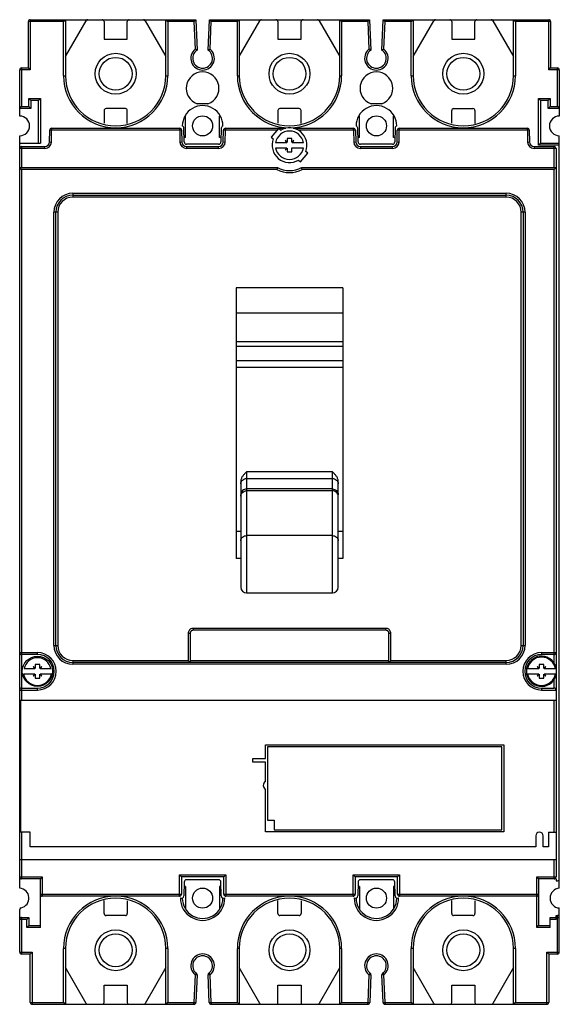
# Model space of a CAD drawing. Header units: millimetres. Extents: x 39 to 179, y 21 to 276.
import ezdxf

# ---------------------------------------------------------------- set-up
doc = ezdxf.new("R2010")
doc.units = ezdxf.units.MM
doc.header["$LTSCALE"] = 19.54008
doc.layers.get('0').update_dxf_attribs({"linetype": 'CONTINUOUS'})

msp = doc.modelspace()

# ---------------------------------------------------------------- linework, layer by layer
at = {"color": 7, "linetype": 'Continuous'}
for p, q in [((41.13, 263.96), (41.13, 275.96)), ((50.23, 275.96), (41.13, 275.96)), ((41.63, 276.46), (41.63, 263.46)), ((41.63, 276.46), (84.48, 276.46)), ((50.23, 275.96), (50.73, 276.46)), ((50.23, 261.96), (50.23, 275.96)), ((50.73, 276.46), (50.73, 261.96)), ((50.73, 266.94), (56.08, 276.21)), ((60.73, 275.96), (60.73, 271.46)), ((66.73, 271.46), (66.73, 275.96)), ((71.37, 276.21), (76.73, 266.94)), ((76.73, 261.96), (76.73, 276.46)), ((76.73, 276.46), (77.23, 275.96)), ((77.23, 275.96), (77.23, 261.96)), ((84, 275.96), (77.23, 275.96)), ((84, 275.96), (84.48, 276.46)), ((84, 275.96), (84.29, 268.82)), ((84.48, 276.46), (84.8, 268.58)), ((87.65, 268.58), (87.98, 276.46)), ((87.98, 276.46), (88.46, 275.96)), ((87.98, 276.46), (129.48, 276.46)), ((88.16, 268.82), (88.46, 275.96)), ((95.23, 275.96), (88.46, 275.96)), ((95.23, 275.96), (95.73, 276.46)), ((95.23, 261.96), (95.23, 275.96)), ((95.73, 276.46), (95.73, 261.96)), ((95.73, 266.94), (101.08, 276.21)), ((105.73, 275.96), (105.73, 271.46)), ((111.73, 271.46), (111.73, 275.96)), ((116.37, 276.21), (121.73, 266.94)), ((121.73, 261.96), (121.73, 276.46)), ((121.73, 276.46), (122.23, 275.96)), ((122.23, 275.96), (122.23, 261.96)), ((129, 275.96), (122.23, 275.96)), ((129, 275.96), (129.48, 276.46)), ((129, 275.96), (129.29, 268.82)), ((129.48, 276.46), (129.8, 268.58)), ((132.65, 268.58), (132.98, 276.46)), ((132.98, 276.46), (133.46, 275.96)), ((132.98, 276.46), (175.83, 276.46)), ((133.16, 268.82), (133.46, 275.96)), ((140.23, 275.96), (133.46, 275.96)), ((140.23, 275.96), (140.73, 276.46)), ((140.23, 261.96), (140.23, 275.96)), ((140.73, 276.46), (140.73, 261.96)), ((140.73, 266.94), (146.08, 276.21)), ((150.73, 275.96), (150.73, 271.46)), ((156.73, 271.46), (156.73, 275.96)), ((161.37, 276.21), (166.73, 266.94)), ((166.73, 261.96), (166.73, 276.46)), ((166.73, 276.46), (167.23, 275.96)), ((167.23, 275.96), (167.23, 261.96)), ((176.33, 275.96), (167.23, 275.96)), ((175.83, 263.46), (175.83, 276.46)), ((176.33, 275.96), (176.33, 263.96)), ((60.73, 271.46), (66.73, 271.46)), ((105.73, 271.46), (111.73, 271.46)), ((150.73, 271.46), (156.73, 271.46)), ((38.88, 251.51), (38.88, 263.46)), ((41.63, 263.46), (38.88, 263.46)), ((39.38, 263.96), (39.38, 253.96)), ((39.38, 263.96), (41.13, 263.96)), ((41.63, 263.46), (41.13, 263.96)), ((175.83, 263.46), (176.33, 263.96)), ((178.58, 263.46), (175.83, 263.46)), ((176.33, 263.96), (178.08, 263.96)), ((178.08, 253.96), (178.08, 263.96)), ((178.58, 263.46), (178.58, 251.51)), ((50.23, 261.96), (50.73, 261.96)), ((76.73, 261.96), (77.23, 261.96)), ((95.23, 261.96), (95.73, 261.96)), ((121.73, 261.96), (122.23, 261.96)), ((140.23, 261.96), (140.73, 261.96)), ((166.73, 261.96), (167.23, 261.96)), ((41.23, 253.96), (41.23, 256.06)), ((41.23, 256.06), (41.73, 255.56)), ((41.23, 256.06), (44.23, 256.06)), ((41.73, 255.56), (41.73, 253.46)), ((43.73, 255.56), (41.73, 255.56)), ((44.23, 256.06), (43.73, 255.56)), ((43.73, 244.46), (43.73, 255.56)), ((44.23, 256.06), (44.23, 244.46)), ((173.23, 243.96), (173.23, 256.06)), ((173.23, 256.06), (176.23, 256.06)), ((173.23, 256.06), (173.73, 255.56)), ((173.73, 255.56), (173.73, 244.46)), ((175.73, 255.56), (173.73, 255.56)), ((176.23, 256.06), (175.73, 255.56)), ((175.73, 253.46), (175.73, 255.56)), ((176.23, 256.06), (176.23, 253.96)), ((38.88, 253.46), (39.38, 253.96)), ((41.73, 253.46), (38.88, 253.46)), ((39.38, 253.96), (41.23, 253.96)), ((41.23, 253.96), (41.73, 253.46)), ((60.73, 252.96), (60.73, 249.64)), ((66.23, 253.46), (61.23, 253.46)), ((66.73, 249.55), (66.73, 252.96)), ((87.62, 254.71), (84.83, 254.71)), ((105.73, 252.96), (105.73, 249.64)), ((111.23, 253.46), (106.23, 253.46)), ((111.73, 249.55), (111.73, 252.96)), ((132.62, 254.71), (129.83, 254.71)), ((150.73, 249.64), (150.73, 252.96)), ((151.23, 253.46), (156.23, 253.46)), ((156.73, 252.96), (156.73, 249.55)), ((176.23, 253.96), (175.73, 253.46)), ((178.58, 253.46), (175.73, 253.46)), ((176.23, 253.96), (178.08, 253.96)), ((178.08, 253.96), (178.58, 253.46)), ((81.83, 245.96), (81.83, 251.44)), ((90.63, 245.96), (90.63, 251.44)), ((126.83, 245.96), (126.83, 251.44)), ((135.63, 245.96), (135.63, 251.44)), ((46.59, 244.79), (46.64, 247.87)), ((47.14, 247.86), (46.64, 247.87)), ((47.09, 244.78), (47.14, 247.86)), ((47.14, 248.36), (47.14, 247.86)), ((47.14, 248.36), (80.31, 248.36)), ((80.31, 247.86), (47.14, 247.86)), ((80.31, 247.86), (80.31, 248.36)), ((80.81, 247.87), (80.31, 247.86)), ((80.31, 247.86), (80.37, 244.78)), ((80.81, 247.87), (80.87, 244.79)), ((81.47, 244.8), (81.41, 248.37)), ((91.05, 248.37), (90.99, 244.8)), ((91.59, 244.79), (91.64, 247.87)), ((92.14, 247.86), (91.64, 247.87)), ((92.09, 244.78), (92.14, 247.86)), ((92.14, 248.36), (92.14, 247.86)), ((92.14, 248.36), (107.79, 248.36)), ((105.54, 247.86), (92.14, 247.86)), ((105.87, 248.26), (104, 246.04)), ((106.4, 247.81), (105.87, 248.26)), ((106.48, 247.86), (106.34, 247.86)), ((109.67, 248.36), (125.31, 248.36)), ((125.31, 247.86), (110.97, 247.86)), ((125.31, 247.86), (125.31, 248.36)), ((125.81, 247.87), (125.31, 247.86)), ((125.31, 247.86), (125.37, 244.78)), ((125.81, 247.87), (125.87, 244.79)), ((126.47, 244.8), (126.41, 248.37)), ((136.05, 248.37), (135.99, 244.8)), ((136.59, 244.79), (136.64, 247.87)), ((137.14, 247.86), (136.64, 247.87)), ((137.09, 244.78), (137.14, 247.86)), ((137.14, 248.36), (137.14, 247.86)), ((137.14, 248.36), (170.31, 248.36)), ((170.31, 247.86), (137.14, 247.86)), ((170.31, 247.86), (170.31, 248.36)), ((170.81, 247.87), (170.31, 247.86)), ((170.31, 247.86), (170.37, 244.78)), ((170.81, 247.87), (170.87, 244.79)), ((38.88, 51.51), (38.88, 246.41)), ((81.83, 245.96), (81.45, 245.96)), ((91.01, 245.96), (90.63, 245.96)), ((104, 246.04), (104.53, 245.59)), ((107.59, 245.2), (108.03, 244.61)), ((108.13, 244.71), (107.59, 245.2)), ((108.13, 245.71), (108.13, 244.71)), ((109.33, 245.71), (108.13, 245.71)), ((109.33, 244.71), (109.33, 245.71)), ((109.87, 245.2), (109.33, 244.71)), ((109.43, 244.61), (109.87, 245.2)), ((126.83, 245.96), (126.45, 245.96)), ((136.01, 245.96), (135.63, 245.96)), ((178.58, 51.51), (178.58, 246.41)), ((38.88, 244.46), (44.23, 244.46)), ((45.39, 243.11), (38.88, 243.11)), ((39.38, 243.61), (39.38, 238.17)), ((39.38, 243.61), (45.39, 243.61)), ((45.39, 243.11), (45.39, 243.61)), ((46.59, 244.79), (47.09, 244.78)), ((80.37, 244.78), (80.87, 244.79)), ((90.39, 244.21), (82.07, 244.21)), ((82.07, 243.61), (82.07, 243.11)), ((82.07, 243.61), (90.39, 243.61)), ((90.39, 243.11), (82.07, 243.11)), ((90.39, 243.11), (90.39, 243.61)), ((91.59, 244.79), (92.09, 244.78)), ((108.03, 244.61), (105.12, 244.61)), ((105.12, 243.31), (108.03, 243.31)), ((108.03, 243.31), (107.59, 242.73)), ((107.59, 242.73), (108.13, 243.22)), ((108.13, 243.22), (108.13, 242.21)), ((109.33, 242.21), (109.33, 243.31)), ((109.33, 243.31), (112.34, 243.31)), ((112.34, 244.61), (109.43, 244.61)), ((113.45, 241.89), (112.92, 242.34)), ((125.37, 244.78), (125.87, 244.79)), ((135.39, 244.21), (127.07, 244.21)), ((127.07, 243.61), (127.07, 243.11)), ((127.07, 243.61), (135.39, 243.61)), ((135.39, 243.11), (127.07, 243.11)), ((135.39, 243.11), (135.39, 243.61)), ((136.59, 244.79), (137.09, 244.78)), ((170.37, 244.78), (170.87, 244.79)), ((172.07, 243.61), (172.07, 243.11)), ((172.07, 243.61), (177.24, 243.61)), ((177.74, 243.11), (172.07, 243.11)), ((173.23, 243.96), (173.73, 244.46)), ((178.58, 243.96), (173.23, 243.96)), ((173.73, 244.46), (178.58, 244.46)), ((177.24, 238.17), (177.24, 243.61)), ((177.74, 243.11), (177.74, 54.46)), ((108.13, 242.21), (109.33, 242.21)), ((111.06, 240.11), (111.59, 239.67)), ((111.59, 239.67), (113.45, 241.89)), ((39.38, 237.67), (38.88, 238.17)), ((38.88, 238.17), (105.58, 238.17)), ((39.38, 237.67), (39.38, 100.26)), ((105.46, 237.67), (39.38, 237.67)), ((111.88, 238.17), (177.74, 238.17)), ((177.24, 237.67), (112, 237.67)), ((177.24, 237.67), (177.74, 238.17)), ((177.24, 109.9), (177.24, 237.67)), ((52.63, 231.51), (52.63, 230.51)), ((52.63, 231.51), (164.82, 231.51)), ((52.63, 231.01), (164.82, 231.01)), ((164.82, 230.51), (52.63, 230.51)), ((164.82, 230.51), (164.82, 231.51)), ((47.74, 114.42), (47.74, 226.61)), ((48.74, 226.61), (47.74, 226.61)), ((48.24, 114.42), (48.24, 226.61)), ((48.74, 226.61), (48.74, 114.42)), ((168.72, 114.42), (168.72, 226.61)), ((169.72, 226.61), (168.72, 226.61)), ((169.22, 226.61), (169.22, 114.42)), ((169.72, 226.61), (169.72, 114.42)), ((94.93, 207.01), (94.93, 136.91)), ((122.53, 207.01), (94.93, 207.01)), ((122.53, 207.01), (122.53, 136.91)), ((94.93, 200.54), (122.53, 200.54)), ((122.53, 193.01), (94.93, 193.01)), ((94.93, 191.91), (122.53, 191.91)), ((122.53, 188.14), (94.93, 188.14)), ((94.93, 186.47), (122.53, 186.47)), ((97.63, 159.38), (97.63, 128.01)), ((119.83, 159.38), (97.63, 159.38)), ((119.83, 128.01), (119.83, 159.38)), ((96.13, 156.92), (96.13, 129.51)), ((97.63, 157.64), (119.83, 157.64)), ((121.33, 129.51), (121.33, 156.92)), ((119.83, 154.93), (97.63, 154.93)), ((119.83, 154.43), (97.63, 154.43)), ((96.13, 143.91), (94.93, 143.91)), ((119.83, 142.86), (97.63, 142.86)), ((122.53, 143.91), (121.33, 143.91)), ((96.13, 136.91), (94.93, 136.91)), ((122.53, 136.91), (121.33, 136.91)), ((97.63, 128.01), (119.83, 128.01)), ((82.99, 117.54), (82.49, 117.54)), ((82.49, 117.54), (82.49, 110.52)), ((82.99, 117.54), (82.99, 110.02)), ((133.67, 118.33), (83.79, 118.33)), ((133.67, 118.83), (83.8, 118.83)), ((83.8, 118.83), (83.8, 118.33)), ((133.67, 118.33), (133.67, 118.83)), ((134.97, 117.53), (134.47, 117.53)), ((134.47, 110.02), (134.47, 117.53)), ((134.97, 110.52), (134.97, 117.53)), ((38.88, 112.56), (43.48, 112.56)), ((43.48, 112.06), (43.48, 112.56)), ((47.74, 114.42), (48.74, 114.42)), ((168.72, 114.42), (169.72, 114.42)), ((173.98, 112.56), (177.74, 112.56)), ((173.98, 112.56), (173.98, 112.06)), ((43.48, 112.06), (39.38, 112.06)), ((52.63, 110.52), (52.63, 109.52)), ((52.63, 110.52), (82.49, 110.52)), ((164.82, 110.02), (52.63, 110.02)), ((82.49, 110.52), (82.99, 110.02)), ((82.99, 110.52), (134.47, 110.52)), ((134.97, 110.52), (134.47, 110.02)), ((134.97, 110.52), (164.82, 110.52)), ((164.82, 109.52), (164.82, 110.52)), ((177.24, 112.06), (173.98, 112.06)), ((42.78, 108.36), (40.04, 108.36)), ((42.34, 108.95), (42.78, 108.36)), ((42.88, 108.46), (42.34, 108.95)), ((42.88, 109.46), (42.88, 108.46)), ((44.08, 109.46), (42.88, 109.46)), ((44.08, 108.46), (44.08, 109.46)), ((44.62, 108.95), (44.08, 108.46)), ((44.18, 108.36), (44.62, 108.95)), ((46.92, 108.36), (44.18, 108.36)), ((164.82, 109.52), (52.63, 109.52)), ((173.28, 108.36), (170.37, 108.36)), ((173.38, 108.46), (172.84, 108.95)), ((172.84, 108.95), (173.28, 108.36)), ((174.58, 109.46), (173.38, 109.46)), ((173.38, 109.46), (173.38, 108.46)), ((174.58, 108.46), (174.58, 109.46)), ((175.12, 108.95), (174.58, 108.46)), ((174.68, 108.36), (175.12, 108.95)), ((177.59, 108.36), (174.68, 108.36)), ((39.87, 107.06), (42.78, 107.06)), ((42.78, 107.06), (42.34, 106.48)), ((42.34, 106.48), (42.88, 106.97)), ((42.88, 106.97), (42.88, 105.96)), ((42.88, 105.96), (44.08, 105.96)), ((44.08, 106.97), (44.62, 106.48)), ((44.08, 105.96), (44.08, 106.97)), ((44.62, 106.48), (44.18, 107.06)), ((44.18, 107.06), (47.09, 107.06)), ((170.37, 107.06), (173.28, 107.06)), ((173.28, 107.06), (172.84, 106.48)), ((172.84, 106.48), (173.38, 106.97)), ((173.38, 106.97), (173.38, 105.96)), ((173.38, 105.96), (174.58, 105.96)), ((174.58, 106.97), (175.12, 106.48)), ((174.58, 105.96), (174.58, 106.97)), ((174.68, 107.06), (177.59, 107.06)), ((175.12, 106.48), (174.68, 107.06)), ((177.24, 103.36), (177.24, 105.52)), ((38.88, 102.86), (43.48, 102.86)), ((39.38, 103.36), (43.48, 103.36)), ((43.48, 102.86), (43.48, 103.36)), ((173.98, 103.36), (177.24, 103.36)), ((173.98, 103.36), (173.98, 102.86)), ((173.98, 102.86), (177.74, 102.86)), ((39.08, 100.26), (39.08, 66.06)), ((39.08, 100.26), (177.74, 100.26)), ((177.24, 66.06), (177.24, 100.26)), ((102.53, 88.66), (164.23, 88.66)), ((102.53, 85.16), (102.53, 88.66)), ((163.73, 88.16), (103.03, 88.16)), ((103.03, 88.16), (103.03, 69.16)), ((163.73, 66.66), (163.73, 88.16)), ((164.23, 88.66), (164.23, 66.16)), ((99.23, 85.16), (102.53, 85.16)), ((99.23, 84.16), (99.23, 85.16)), ((102.53, 84.16), (99.23, 84.16)), ((102.53, 79.16), (102.53, 84.16)), ((102.53, 66.16), (102.53, 77.16)), ((103.03, 69.16), (104.73, 69.16)), ((104.73, 69.16), (104.73, 66.66)), ((104.73, 66.66), (163.73, 66.66)), ((41.58, 66.06), (39.08, 66.06)), ((39.38, 66.06), (39.38, 53.96)), ((41.58, 62.21), (41.58, 66.06)), ((164.23, 66.16), (102.53, 66.16)), ((172.48, 65.11), (172.48, 62.21)), ((174.38, 62.21), (174.38, 65.11)), ((175.78, 66.06), (177.74, 66.06)), ((175.78, 66.06), (175.78, 62.21)), ((172.48, 62.21), (41.58, 62.21)), ((175.78, 62.21), (174.38, 62.21)), ((38.88, 58.96), (177.74, 58.96)), ((177.24, 53.96), (177.24, 58.96)), ((38.88, 54.46), (44.73, 54.46)), ((44.23, 53.96), (39.38, 53.96)), ((44.73, 54.46), (44.23, 53.96)), ((44.23, 41.36), (44.23, 53.96)), ((44.73, 54.46), (44.73, 49.46)), ((80.23, 54.96), (92.23, 54.96)), ((80.23, 54.96), (80.73, 54.46)), ((80.23, 49.46), (80.23, 54.96)), ((91.73, 54.46), (80.73, 54.46)), ((80.73, 54.46), (80.73, 49.96)), ((90.39, 53.71), (82.07, 53.71)), ((92.23, 54.96), (91.73, 54.46)), ((91.73, 49.96), (91.73, 54.46)), ((92.23, 54.96), (92.23, 49.46)), ((125.23, 54.96), (137.23, 54.96)), ((125.23, 54.96), (125.73, 54.46)), ((125.23, 49.46), (125.23, 54.96)), ((136.73, 54.46), (125.73, 54.46)), ((125.73, 54.46), (125.73, 49.96)), ((135.39, 53.71), (127.07, 53.71)), ((137.23, 54.96), (136.73, 54.46)), ((136.73, 49.96), (136.73, 54.46)), ((137.23, 54.96), (137.23, 49.46)), ((172.73, 54.46), (177.74, 54.46)), ((172.73, 54.46), (173.23, 53.96)), ((172.73, 41.36), (172.73, 54.46)), ((177.74, 53.96), (173.23, 53.96)), ((173.23, 53.96), (173.23, 41.86)), ((177.74, 53.96), (177.74, 53.46)), ((81.47, 53.12), (81.41, 49.55)), ((81.83, 51.96), (81.45, 51.96)), ((81.83, 51.96), (81.83, 46.1)), ((91.01, 51.96), (90.63, 51.96)), ((90.63, 51.96), (90.63, 46.1)), ((91.05, 49.55), (90.99, 53.12)), ((126.47, 53.12), (126.41, 49.55)), ((126.83, 51.96), (126.45, 51.96)), ((126.83, 51.96), (126.83, 46.1)), ((136.01, 51.96), (135.63, 51.96)), ((135.63, 51.96), (135.63, 46.1)), ((136.05, 49.55), (135.99, 53.12)), ((177.74, 53.46), (178.08, 53.46)), ((44.23, 49.96), (80.73, 49.96)), ((80.23, 49.46), (44.73, 49.46)), ((91.73, 49.96), (125.73, 49.96)), ((125.23, 49.46), (92.23, 49.46)), ((136.73, 49.96), (173.23, 49.96)), ((172.73, 49.46), (137.23, 49.46)), ((38.88, 34.96), (38.88, 45.98)), ((60.73, 44.96), (60.73, 48.36)), ((66.73, 48.3), (66.73, 44.96)), ((105.73, 44.96), (105.73, 48.36)), ((111.73, 48.3), (111.73, 44.96)), ((150.73, 44.96), (150.73, 48.36)), ((156.73, 48.3), (156.73, 44.96)), ((178.58, 34.96), (178.58, 46.42)), ((40.73, 43.46), (38.88, 43.46)), ((39.38, 43.96), (41.23, 43.96)), ((39.38, 43.96), (39.38, 34.46)), ((40.73, 43.46), (41.23, 43.96)), ((40.73, 41.36), (40.73, 43.46)), ((41.23, 43.96), (41.23, 41.86)), ((66.23, 44.46), (61.23, 44.46)), ((111.23, 44.46), (106.23, 44.46)), ((156.23, 44.46), (151.23, 44.46)), ((176.23, 43.96), (178.58, 43.96)), ((176.23, 41.36), (176.23, 43.96)), ((177.74, 43.46), (176.23, 43.46)), ((177.74, 44.46), (178.08, 44.46)), ((177.74, 43.46), (177.74, 44.46)), ((178.08, 34.46), (178.08, 44.46)), ((40.73, 41.36), (41.23, 41.86)), ((44.23, 41.36), (40.73, 41.36)), ((41.23, 41.86), (44.23, 41.86)), ((172.73, 41.36), (173.23, 41.86)), ((176.23, 41.36), (172.73, 41.36)), ((173.23, 41.86), (176.23, 41.86)), ((50.73, 35.96), (50.23, 35.96)), ((50.23, 21.96), (50.23, 35.96)), ((50.73, 35.96), (50.73, 21.46)), ((77.23, 35.96), (76.73, 35.96)), ((76.73, 21.46), (76.73, 35.96)), ((77.23, 35.96), (77.23, 21.96)), ((95.73, 35.96), (95.23, 35.96)), ((95.23, 21.96), (95.23, 35.96)), ((95.73, 35.96), (95.73, 21.46)), ((122.23, 35.96), (121.73, 35.96)), ((121.73, 21.46), (121.73, 35.96)), ((122.23, 35.96), (122.23, 21.96)), ((140.73, 35.96), (140.23, 35.96)), ((140.23, 21.96), (140.23, 35.96)), ((140.73, 35.96), (140.73, 21.46)), ((167.23, 35.96), (166.73, 35.96)), ((166.73, 21.46), (166.73, 35.96)), ((167.23, 35.96), (167.23, 21.96)), ((38.88, 34.96), (42.13, 34.96)), ((41.63, 34.46), (39.38, 34.46)), ((42.13, 34.96), (41.63, 34.46)), ((41.63, 21.96), (41.63, 34.46)), ((42.13, 34.96), (42.13, 21.46)), ((175.33, 34.96), (178.58, 34.96)), ((175.33, 34.96), (175.83, 34.46)), ((175.33, 21.46), (175.33, 34.96)), ((178.08, 34.46), (175.83, 34.46)), ((175.83, 34.46), (175.83, 21.96)), ((56.08, 21.71), (50.73, 30.99)), ((76.73, 30.99), (71.37, 21.71)), ((101.08, 21.71), (95.73, 30.99)), ((121.73, 30.99), (116.37, 21.71)), ((146.08, 21.71), (140.73, 30.99)), ((166.73, 30.99), (161.37, 21.71)), ((84.29, 29.11), (84, 21.96)), ((84.61, 29.49), (84.29, 29.11)), ((84.79, 29.09), (84.29, 29.11)), ((84.79, 29.09), (84.5, 21.94)), ((88.16, 29.11), (87.66, 29.09)), ((87.96, 21.94), (87.66, 29.09)), ((87.85, 29.49), (88.16, 29.11)), ((88.46, 21.96), (88.16, 29.11)), ((129.29, 29.11), (129, 21.96)), ((129.61, 29.49), (129.29, 29.11)), ((129.79, 29.09), (129.29, 29.11)), ((129.79, 29.09), (129.5, 21.94)), ((133.16, 29.11), (132.66, 29.09)), ((132.96, 21.94), (132.66, 29.09)), ((132.85, 29.49), (133.16, 29.11)), ((133.46, 21.96), (133.16, 29.11)), ((60.73, 26.46), (66.73, 26.46)), ((60.73, 21.96), (60.73, 26.46)), ((66.73, 26.46), (66.73, 21.96)), ((105.73, 26.46), (111.73, 26.46)), ((105.73, 21.96), (105.73, 26.46)), ((111.73, 26.46), (111.73, 21.96)), ((150.73, 26.46), (156.73, 26.46)), ((150.73, 21.96), (150.73, 26.46)), ((156.73, 26.46), (156.73, 21.96)), ((41.63, 21.96), (50.23, 21.96)), ((42.13, 21.46), (84, 21.46)), ((50.73, 21.46), (50.23, 21.96)), ((77.23, 21.96), (76.73, 21.46)), ((77.23, 21.96), (84, 21.96)), ((84, 21.96), (84.5, 21.94)), ((84, 21.46), (84, 21.96)), ((87.96, 21.94), (88.46, 21.96)), ((88.46, 21.96), (95.23, 21.96)), ((88.46, 21.96), (88.46, 21.46)), ((88.46, 21.46), (129, 21.46)), ((95.73, 21.46), (95.23, 21.96)), ((122.23, 21.96), (121.73, 21.46)), ((122.23, 21.96), (129, 21.96)), ((129, 21.96), (129.5, 21.94)), ((129, 21.46), (129, 21.96)), ((132.96, 21.94), (133.46, 21.96)), ((133.46, 21.96), (140.23, 21.96)), ((133.46, 21.96), (133.46, 21.46)), ((133.46, 21.46), (175.33, 21.46)), ((140.73, 21.46), (140.23, 21.96)), ((167.23, 21.96), (166.73, 21.46)), ((167.23, 21.96), (175.83, 21.96))]:
    msp.add_line(p, q, dxfattribs=at)
for centre, radius in [((63.73, 262.46), 5.3), ((108.73, 262.46), 5.3), ((153.73, 262.46), 5.3), ((63.73, 262.46), 4.25), ((108.73, 262.46), 4.25), ((153.73, 262.46), 4.25), ((86.23, 248.96), 2.6), ((131.23, 248.96), 2.6), ((43.48, 107.71), 3.92), ((86.23, 48.96), 2.6), ((131.23, 48.96), 2.6), ((63.73, 35.46), 5.3), ((63.73, 35.46), 4.25), ((108.73, 35.46), 5.3), ((108.73, 35.46), 4.25), ((153.73, 35.46), 5.3), ((153.73, 35.46), 4.25)]:
    msp.add_circle(centre, radius, dxfattribs=at)
for centre, radius, start, end in [((41.63, 275.96), 0.5, 90, 180), ((56.52, 275.96), 0.5, 90, 150), ((60.23, 275.96), 0.5, 0, 90), ((67.23, 275.96), 0.5, 90, 180), ((70.94, 275.96), 0.5, 30, 90), ((101.52, 275.96), 0.5, 90, 150), ((105.23, 275.96), 0.5, 0, 90), ((112.23, 275.96), 0.5, 90, 180), ((115.94, 275.96), 0.5, 30, 90), ((146.52, 275.96), 0.5, 90, 150), ((150.23, 275.96), 0.5, 0, 90), ((157.23, 275.96), 0.5, 90, 180), ((160.94, 275.96), 0.5, 30, 90), ((175.83, 275.96), 0.5, 0, 90), ((86.23, 266.46), 3.05, 129.3877, 50.6123), ((86.23, 266.46), 2.55, 123.9745, 56.0255), ((131.23, 266.46), 3.05, 129.3877, 50.6123), ((131.23, 266.46), 2.55, 123.9745, 56.0255), ((39.38, 263.46), 0.5, 90, 180), ((86.23, 258.71), 4.24, 289.211, 250.789), ((131.23, 258.71), 4.24, 289.211, 250.789), ((178.08, 263.46), 0.5, 0, 90), ((63.73, 261.96), 13.5, 180, 360), ((63.73, 261.96), 13, 180, 360), ((108.73, 261.96), 13.5, 180, 360), ((108.73, 261.96), 13, 180, 360), ((153.73, 261.96), 13.5, 180, 360), ((153.73, 261.96), 13, 180, 360), ((61.23, 252.96), 0.5, 90, 180), ((66.23, 252.96), 0.5, 0, 90), ((86.23, 248.96), 5.25, 359.7441, 180.2345), ((106.23, 252.96), 0.5, 90, 180), ((111.23, 252.96), 0.5, 0, 90), ((131.23, 248.96), 5.25, 359.7441, 180.2345), ((151.23, 252.96), 0.5, 90, 180), ((156.23, 252.96), 0.5, 0, 90), ((38.88, 248.96), 2.55, 270, 90), ((178.58, 248.96), 2.55, 90, 270), ((47.14, 247.86), 0.5, 90, 179), ((80.31, 247.86), 0.5, 1, 90), ((80.81, 248.36), 0.6, 1, 73.2826), ((91.65, 248.36), 0.6, 106.7174, 179), ((92.14, 247.86), 0.5, 90, 179), ((108.73, 243.96), 3.67, 10.198, 169.802), ((108.73, 243.96), 4.5, 338.7974, 121.2026), ((125.31, 247.86), 0.5, 1, 90), ((125.81, 248.36), 0.6, 1, 73.2826), ((136.65, 248.36), 0.6, 106.7174, 179), ((137.14, 247.86), 0.5, 90, 179), ((170.31, 247.86), 0.5, 1, 90), ((82.07, 244.81), 0.6, 181, 270), ((90.39, 244.81), 0.6, 270, 359), ((108.73, 243.96), 4.5, 158.7974, 301.2026), ((127.07, 244.81), 0.6, 181, 270), ((135.39, 244.81), 0.6, 270, 359), ((39.38, 243.11), 0.5, 90, 180), ((45.39, 244.81), 1.2, 270, 359), ((45.39, 244.81), 1.7, 270, 359), ((82.07, 244.81), 1.7, 181, 270), ((82.07, 244.81), 1.2, 181, 270), ((90.39, 244.81), 1.2, 270, 359), ((90.39, 244.81), 1.7, 270, 359), ((108.73, 243.96), 3.67, 190.198, 349.802), ((127.07, 244.81), 1.7, 181, 270), ((127.07, 244.81), 1.2, 181, 270), ((135.39, 244.81), 1.2, 270, 359), ((135.39, 244.81), 1.7, 270, 359), ((172.07, 244.81), 1.7, 181, 270), ((172.07, 244.81), 1.2, 181, 270), ((177.24, 243.11), 0.5, 0, 90), ((161.4, 224), 57.59, 165.7496, 166.2623), ((108.73, 243.96), 7.09, 242.5244, 297.4756), ((108.73, 243.96), 6.59, 241.4803, 298.5197), ((56.72, 224.16), 56.9, 13.7346, 14.2535), ((52.63, 226.61), 4.9, 90, 180), ((52.63, 226.61), 4.4, 90, 180), ((52.63, 226.61), 3.9, 90, 180), ((164.82, 226.61), 4.9, 0, 90), ((164.82, 226.61), 4.4, 0, 90), ((164.82, 226.61), 3.9, 0, 90), ((97.63, 129.51), 1.5, 180, 270), ((119.83, 129.51), 1.5, 270, 360), ((83.77, 117.54), 1.28, 171.653, 179.9651), ((83.8, 117.48), 1.35, 90.0118, 97.8681), ((133.63, 117.29), 1.54, 81.5155, 88.6237), ((133.71, 117.54), 1.25, 359.4715, 7.7266), ((39.38, 112.56), 0.5, 180, 270), ((43.48, 107.71), 4.85, 270, 90), ((52.63, 114.42), 4.9, 180, 270), ((52.63, 114.42), 4.4, 180, 270), ((52.63, 114.42), 3.9, 180, 270), ((164.82, 114.42), 4.9, 270, 360), ((164.82, 114.42), 4.4, 270, 360), ((164.82, 114.42), 3.9, 270, 360), ((173.98, 107.71), 4.85, 90, 270), ((177.24, 112.56), 0.5, 270, 360), ((43.48, 107.71), 3.5, 10.7028, 169.2972), ((43.48, 107.71), 4.35, 270, 90), ((173.98, 107.71), 4.35, 90, 270), ((173.98, 107.71), 3.92, 16.8099, 343.1901), ((173.98, 107.71), 3.67, 10.198, 169.802), ((43.48, 107.71), 3.67, 190.198, 349.802), ((173.98, 107.71), 3.67, 190.198, 349.802), ((39.38, 102.86), 0.5, 90, 180), ((177.24, 102.86), 0.5, 0, 90), ((103.06, 78.16), 1.13, 118.0725, 241.9275), ((173.43, 65.11), 0.95, 0, 180), ((39.38, 54.46), 0.5, 180, 270), ((82.07, 53.11), 0.6, 90, 179), ((90.39, 53.11), 0.6, 1, 90), ((127.07, 53.11), 0.6, 90, 179), ((135.39, 53.11), 0.6, 1, 90), ((177.24, 54.46), 0.5, 270, 360), ((178.08, 53.96), 0.5, 270, 360), ((38.73, 48.96), 2.55, 282.3049, 86.6277), ((178.73, 48.96), 2.55, 93.3723, 266.6277), ((44.73, 49.96), 0.5, 180, 270), ((63.73, 35.96), 13.5, 0, 180), ((63.73, 35.96), 13, 0, 180), ((80.23, 49.96), 0.5, 270, 360), ((80.81, 49.56), 0.6, 237.0144, 359), ((86.23, 48.96), 5.75, 179.0362, 0.9638), ((86.23, 48.96), 5.25, 179.7232, 0.2768), ((91.65, 49.56), 0.6, 181, 302.9856), ((92.23, 49.96), 0.5, 180, 270), ((108.73, 35.96), 13.5, 0, 180), ((108.73, 35.96), 13, 0, 180), ((125.23, 49.96), 0.5, 270, 360), ((125.81, 49.56), 0.6, 237.0144, 359), ((131.23, 48.96), 5.75, 179.0362, 0.9638), ((131.23, 48.96), 5.25, 179.7232, 0.2768), ((136.65, 49.56), 0.6, 181, 302.9856), ((137.23, 49.96), 0.5, 180, 270), ((153.73, 35.96), 13.5, 0, 180), ((153.73, 35.96), 13, 0, 180), ((172.73, 49.96), 0.5, 270, 360), ((39.38, 45.98), 0.5, 102.3049, 180), ((39.38, 43.46), 0.5, 90, 180), ((61.23, 44.96), 0.5, 180, 270), ((66.23, 44.96), 0.5, 270, 360), ((106.23, 44.96), 0.5, 180, 270), ((111.23, 44.96), 0.5, 270, 360), ((151.23, 44.96), 0.5, 180, 270), ((156.23, 44.96), 0.5, 270, 360), ((178.08, 43.96), 0.5, 0, 90), ((39.38, 34.96), 0.5, 180, 270), ((86.23, 31.46), 3.05, 309.3877, 230.6123), ((86.23, 31.46), 2.55, 309.3877, 230.6123), ((131.23, 31.46), 3.05, 309.3877, 230.6123), ((131.23, 31.46), 2.55, 309.3877, 230.6123), ((178.08, 34.96), 0.5, 270, 360), ((84.29, 29.11), 0.5, 357.6398, 50.6123), ((88.16, 29.11), 0.5, 129.3877, 182.3602), ((129.29, 29.11), 0.5, 357.6398, 50.6123), ((133.16, 29.11), 0.5, 129.3877, 182.3602), ((42.13, 21.96), 0.5, 180, 270), ((56.52, 21.96), 0.5, 210, 270), ((60.23, 21.96), 0.5, 270, 360), ((67.23, 21.96), 0.5, 180, 270), ((70.94, 21.96), 0.5, 270, 330), ((84, 21.96), 0.5, 270, 357.6398), ((88.46, 21.96), 0.5, 182.3602, 270), ((101.52, 21.96), 0.5, 210, 270), ((105.23, 21.96), 0.5, 270, 360), ((112.23, 21.96), 0.5, 180, 270), ((115.94, 21.96), 0.5, 270, 330), ((129, 21.96), 0.5, 270, 357.6398), ((133.46, 21.96), 0.5, 182.3602, 270), ((146.52, 21.96), 0.5, 210, 270), ((150.23, 21.96), 0.5, 270, 360), ((157.23, 21.96), 0.5, 180, 270), ((160.94, 21.96), 0.5, 270, 330), ((175.33, 21.96), 0.5, 270, 360)]:
    msp.add_arc(centre, radius, start, end, dxfattribs=at)
for points, knots in [([(84.8, 268.58), (84.79, 268.59), (84.62, 268.67), (84.45, 268.75), (84.29, 268.82)], [0, 0, 0, 0, 0.086003, 1, 1, 1, 1]), ([(87.65, 268.58), (87.67, 268.59), (87.84, 268.67), (88.01, 268.75), (88.16, 268.82)], [0, 0, 0, 0, 0.08602, 1, 1, 1, 1]), ([(129.8, 268.58), (129.79, 268.59), (129.62, 268.67), (129.45, 268.75), (129.29, 268.82)], [0, 0, 0, 0, 0.086003, 1, 1, 1, 1]), ([(132.65, 268.58), (132.67, 268.59), (132.84, 268.67), (133.01, 268.75), (133.16, 268.82)], [0, 0, 0, 0, 0.08602, 1, 1, 1, 1]), ([(97.63, 159.38), (97.45, 159.2), (97.09, 158.86), (96.6, 158.3), (96.23, 157.65), (96.13, 157.16), (96.13, 156.92)], [0, 0, 0, 0, 0.252959, 0.504659, 0.753764, 1, 1, 1, 1]), ([(121.33, 156.92), (121.33, 157.16), (121.23, 157.65), (120.86, 158.3), (120.37, 158.86), (120.01, 159.2), (119.83, 159.38)], [0, 0, 0, 0, 0.246244, 0.495347, 0.747043, 1, 1, 1, 1]), ([(96.13, 156.29), (96.13, 156.46), (96.21, 156.82), (96.55, 157.28), (97.05, 157.58), (97.44, 157.64), (97.63, 157.64)], [0, 0, 0, 0, 0.228511, 0.483216, 0.748528, 1, 1, 1, 1]), ([(119.83, 157.64), (120.02, 157.64), (120.4, 157.58), (120.91, 157.28), (121.25, 156.82), (121.33, 156.46), (121.33, 156.29)], [0, 0, 0, 0, 0.251472, 0.516784, 0.771489, 1, 1, 1, 1]), ([(97.63, 154.93), (97.44, 154.93), (97.05, 154.85), (96.54, 154.52), (96.2, 154.02), (96.13, 153.63), (96.13, 153.45)], [0, 0, 0, 0, 0.241873, 0.502585, 0.761662, 1, 1, 1, 1]), ([(96.13, 153.05), (96.13, 153.23), (96.21, 153.6), (96.55, 154.06), (97.05, 154.36), (97.43, 154.43), (97.63, 154.43)], [0, 0, 0, 0, 0.239701, 0.485548, 0.739857, 1, 1, 1, 1]), ([(119.83, 154.93), (120.02, 154.93), (120.41, 154.85), (120.92, 154.52), (121.25, 154.02), (121.33, 153.63), (121.33, 153.45)], [0, 0, 0, 0, 0.241873, 0.502585, 0.761662, 1, 1, 1, 1]), ([(121.33, 153.05), (121.33, 153.23), (121.25, 153.6), (120.91, 154.06), (120.41, 154.36), (120.02, 154.43), (119.83, 154.43)], [0, 0, 0, 0, 0.239709, 0.485548, 0.739849, 1, 1, 1, 1]), ([(96.13, 141.5), (96.13, 141.68), (96.21, 142.04), (96.55, 142.49), (97.05, 142.79), (97.43, 142.86), (97.63, 142.86)], [0, 0, 0, 0, 0.238234, 0.483523, 0.738459, 1, 1, 1, 1]), ([(119.83, 142.86), (120.02, 142.86), (120.41, 142.79), (120.91, 142.49), (121.25, 142.04), (121.33, 141.68), (121.33, 141.5)], [0, 0, 0, 0, 0.261541, 0.516477, 0.761766, 1, 1, 1, 1]), ([(83.61, 118.82), (83.47, 118.8), (83.2, 118.72), (82.86, 118.47), (82.61, 118.13), (82.52, 117.86), (82.5, 117.72)], [0, 0, 0, 0, 0.250193, 0.500046, 0.749829, 1, 1, 1, 1]), ([(83.8, 118.33), (83.75, 118.33), (83.66, 118.32), (83.53, 118.29), (83.42, 118.25), (83.31, 118.18), (83.22, 118.1), (83.14, 118.01), (83.08, 117.9), (83.03, 117.79), (83, 117.67), (82.99, 117.58), (82.99, 117.54)], [0, 0, 0, 0, 0.111833, 0.213339, 0.310132, 0.406786, 0.503508, 0.599612, 0.695374, 0.79244, 0.893031, 1, 1, 1, 1]), ([(134.47, 117.53), (134.47, 117.57), (134.46, 117.66), (134.43, 117.78), (134.38, 117.91), (134.3, 118.04), (134.19, 118.15), (134.06, 118.23), (133.93, 118.29), (133.8, 118.32), (133.71, 118.33), (133.67, 118.33)], [0, 0, 0, 0, 0.101089, 0.200714, 0.307637, 0.42947, 0.55951, 0.680138, 0.788265, 0.892678, 1, 1, 1, 1]), ([(134.96, 117.71), (134.94, 117.85), (134.85, 118.12), (134.61, 118.46), (134.27, 118.71), (134, 118.8), (133.86, 118.82)], [0, 0, 0, 0, 0.250114, 0.500014, 0.750044, 1, 1, 1, 1])]:
    msp.add_open_spline(points, degree=3, knots=knots, dxfattribs=at)

doc.saveas('drawing.dxf')
